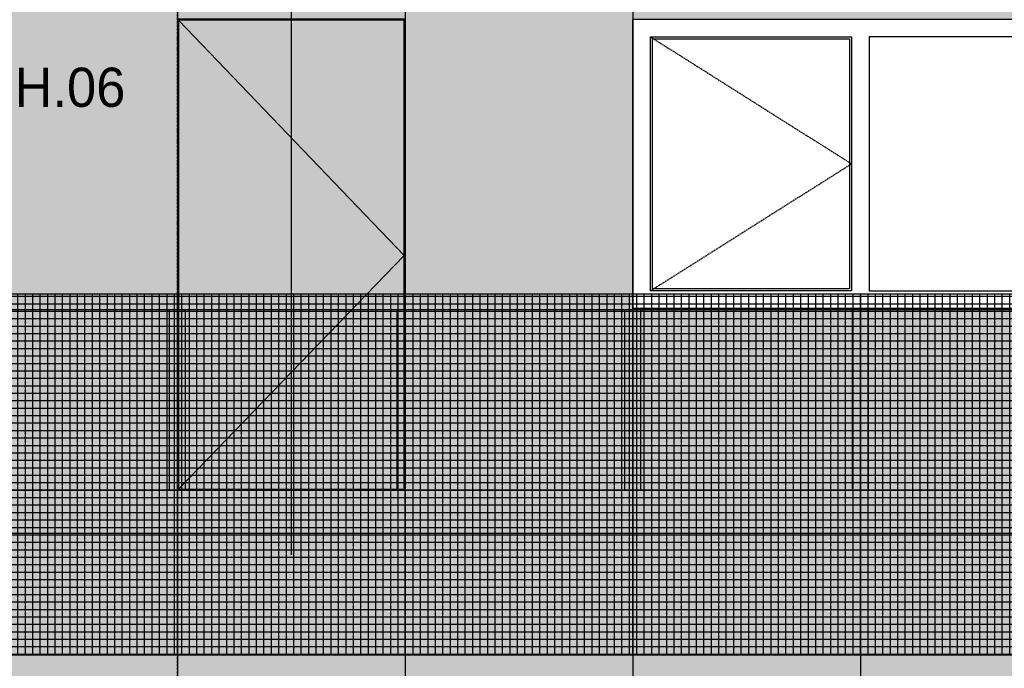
# Model space of a CAD drawing. Header units: millimetres. Extents: x -297000 to 504135, y -166520 to 252050.
# Tile 136 of 250: x 17321 to 22338, y -73758 to -70453. Entities that reach past the tile are written whole.
import ezdxf

# ---------------------------------------------------------------- set-up
doc = ezdxf.new("R2010")
doc.units = ezdxf.units.MM
doc.header["$MEASUREMENT"] = 0
for name, pattern in [('ACAD_ISO10W100', [18, 12, -3, 0, -3]), ('CENTER', [50.8, 31.75, -6.35, 6.35, -6.35]), ('HIDDEN2', [4.7625, 3.175, -1.5875])]:
    doc.linetypes.add(name, pattern=pattern)
for name, color, linetype in [('040_AXPRI_B', 9, 'CENTER'), ('068_HATCH_H', 8, 'Continuous'), ('080_SYMB_DETAIL', 4, 'Continuous'), ('240_STAIR_G', 1, 'Continuous'), ('310_WINDO_E', 1, 'Continuous'), ('320_DOORS_E', 8, 'Continuous'), ('340_BALUS_E', 8, 'Continuous'), ('410_WAFEX_G', 1, 'Continuous')]:
    doc.layers.add(name, color=color, linetype=linetype)
doc.styles.add('VMX 3 BIG 200', font='unvr55w.TTF', dxfattribs={"height": 800})

# ---------------------------------------------------------------- blocks, each defined once
blk = doc.blocks.new('GRID03sp')
at = {"layer": '040_AXPRI_B', "linetype": 'ACAD_ISO10W100'}
blk.add_line((5800, -2492), (5800, 11470.8), dxfattribs=at)
blk.add_lwpolyline([(-4000, 3800), (27200, 3800)], dxfattribs=at)
blk = doc.blocks.new('1006_X-02.02')
at = {"layer": '068_HATCH_H'}
h = blk.add_hatch(color=253, dxfattribs=at)
h.paths.add_polyline_path([(-23500, 8700), (300, 8700), (300, 0), (-23500, 0)])
h.paths.add_polyline_path([(-15080, 6200), (-1160, 6200), (-1160, 4725), (-15080, 4725)], flags=16)
at = {"layer": '340_BALUS_E'}
h = blk.add_hatch(dxfattribs=at)
h.set_pattern_fill('_USER', color=256, scale=38, style=0, double=1, pattern_type=0)
h.set_pattern_definition([(0, (-23500, 2960), (0, 38), []), (90, (-23500, 2960), (-38, 2e-15), [])])
h.paths.add_polyline_path([(-22040, 4800), (-20880, 4800), (-20880, 2960), (-22040, 2960)])
h.paths.add_polyline_path([(-23500, 4800), (-23499.7, 2960), (-22040, 2960), (-22040, 4800)])
h.paths.add_polyline_path([(-20880, 4800), (-19720, 4800), (-19720, 2960), (-20880, 2960)])
h.paths.add_polyline_path([(-19720, 4800), (-18560, 4800), (-18560, 2960), (-19720, 2960)])
h.paths.add_polyline_path([(-18560, 4800), (-17400, 4800), (-17400, 2960), (-18560, 2960)])
h.paths.add_polyline_path([(-17400, 4800), (-16240, 4800), (-16240, 2960), (-17400, 2960)])
h.paths.add_polyline_path([(-16240, 4800), (-15080, 4800), (-15080, 2960), (-16240, 2960)])
h.paths.add_polyline_path([(-15080, 4800), (-13920, 4800), (-13920, 2960), (-15080, 2960)])
h.paths.add_polyline_path([(-13920, 4800), (-12760, 4800), (-12760, 2960), (-13920, 2960)])
h.paths.add_polyline_path([(-12760, 4800), (-11600, 4800), (-11600, 2960), (-12760, 2960)])
h.paths.add_polyline_path([(-11600, 4800), (-10440, 4800), (-10440, 2960), (-11600, 2960)])
h.paths.add_polyline_path([(-10440, 4800), (-9280, 4800), (-9280, 2960), (-10440, 2960)])
h.paths.add_polyline_path([(-9280, 4800), (-8120, 4800), (-8120, 2960), (-9280, 2960)])
h.paths.add_polyline_path([(-8120, 4800), (-6960, 4800), (-6960, 2960), (-8120, 2960)])
h.paths.add_polyline_path([(-6960, 4800), (-5800, 4800), (-5800, 2960), (-6960, 2960)])
h.paths.add_polyline_path([(-5800, 4800), (-4640, 4800), (-4640, 2960), (-5800, 2960)])
h.paths.add_polyline_path([(-4640, 2960), (-4567.9, 2960), (-3480, 2065.2), (-3480, 4290.1), (-4100, 4800), (-4640, 4800)])
h.paths.add_polyline_path([(-3480, 4290.1), (-3480, 2065.2), (-2320, 1111.1), (-2320, 3336)])
h.paths.add_polyline_path([(-2320, 3336), (-2320, 1111.1), (-1160, 157), (-1160, 2381.8)])
h.paths.add_polyline_path([(-1160, 2381.8), (-1160, 157), (-969.1, 0), (300, 0), (300, 1181)])
at = {"layer": '240_STAIR_G', "color": 8, "linetype": 'HIDDEN2'}
for points in [[(-23382, 3800), (-23382, 4720), (-4128.7, 4720), (220, 1143.2), (220, 246.8)], [(-17440, 3800), (-17440, 4720), (-17360, 4720), (-17360, 3800), (-17440, 3800)], [(-16280, 3800), (-16280, 4720), (-16200, 4720), (-16200, 3800), (-16280, 3800)], [(-15120, 3800), (-15120, 4720), (-15040, 4720), (-15040, 3800), (-15120, 3800)], [(-13960, 3800), (-13960, 4720), (-13880, 4720), (-13880, 3800), (-13960, 3800)], [(-23462, 3800), (-23462, 3580), (-4178.9, 3580), (-4178.9, 3800), (-23462, 3800)]]:
    blk.add_lwpolyline(points, dxfattribs=at)
at = {"layer": '310_WINDO_E'}
blk.add_lwpolyline([(-15080, 6200), (-1160, 6200), (-1160, 4725), (-15080, 4725), (-15080, 6200)], dxfattribs=at)
for points in [[(-14990, 6110), (-13965, 6110), (-13965, 4815), (-14990, 4815)], [(-14980, 6100), (-13975, 6100), (-13975, 4825), (-14980, 4825)], [(-12850, 6110), (-13875, 6110), (-13875, 4815), (-12850, 4815)]]:
    blk.add_lwpolyline(points, close=True, dxfattribs=at)
at = {"layer": '320_DOORS_E'}
blk.add_lwpolyline([(-17395, 6195), (-16245, 4995), (-17395, 3805)], dxfattribs=at)
at = {"layer": '320_DOORS_E', "linetype": 'HIDDEN2'}
blk.add_lwpolyline([(-14990, 6110), (-13965, 5462.5), (-14990, 4815)], dxfattribs=at)
at = {"layer": '340_BALUS_E', "color": 1}
for points in [[(-17400, 3800), (-16240, 3800), (-16240, 6200), (-17400, 6200)], [(-17395, 3805), (-16245, 3805), (-16245, 6195), (-17395, 6195)]]:
    blk.add_lwpolyline(points, close=True, dxfattribs=at)
at = {"layer": '340_BALUS_E', "color": 2}
for points in [[(-18560, 4800), (-17400, 4800), (-17400, 2960), (-18560, 2960), (-18560, 4800)], [(-17400, 4800), (-16240, 4800), (-16240, 2960), (-17400, 2960), (-17400, 4800)], [(-16240, 4800), (-15080, 4800), (-15080, 2960), (-16240, 2960), (-16240, 4800)], [(-15080, 4800), (-13920, 4800), (-13920, 2960), (-15080, 2960), (-15080, 4800)], [(-13920, 4800), (-12760, 4800), (-12760, 2960), (-13920, 2960), (-13920, 4800)]]:
    blk.add_lwpolyline(points, dxfattribs=at)
at = {"layer": '410_WAFEX_G', "color": 8}
for points in [[(-17400, 8700), (-17400, 0)], [(-16240, 8700), (-16240, 0)], [(-15080, 8700), (-15080, 0)], [(-13920, 4725), (-13920, 0)], [(-23499.7, 2960), (300, 2960)]]:
    blk.add_lwpolyline(points, dxfattribs=at)
blk.add_blockref('GRID03sp', (-23200, 0))

msp = doc.modelspace()

# ---------------------------------------------------------------- linework, layer by layer
at = {"layer": '080_SYMB_DETAIL', "color": 6}
msp.add_lwpolyline([(18705, -70120), (18705, -73180)], dxfattribs=at)

# ---------------------------------------------------------------- block references
msp.add_blockref('1006_X-02.02', (35525, -76650))

# ---------------------------------------------------------------- texts
at = {"layer": '080_SYMB_DETAIL', "insert": (17295, -70900), "char_height": 200, "attachment_point": 7, "style": 'VMX 3 BIG 200'}
msp.add_mtext('H.06', dxfattribs=at)

doc.saveas('drawing.dxf')
